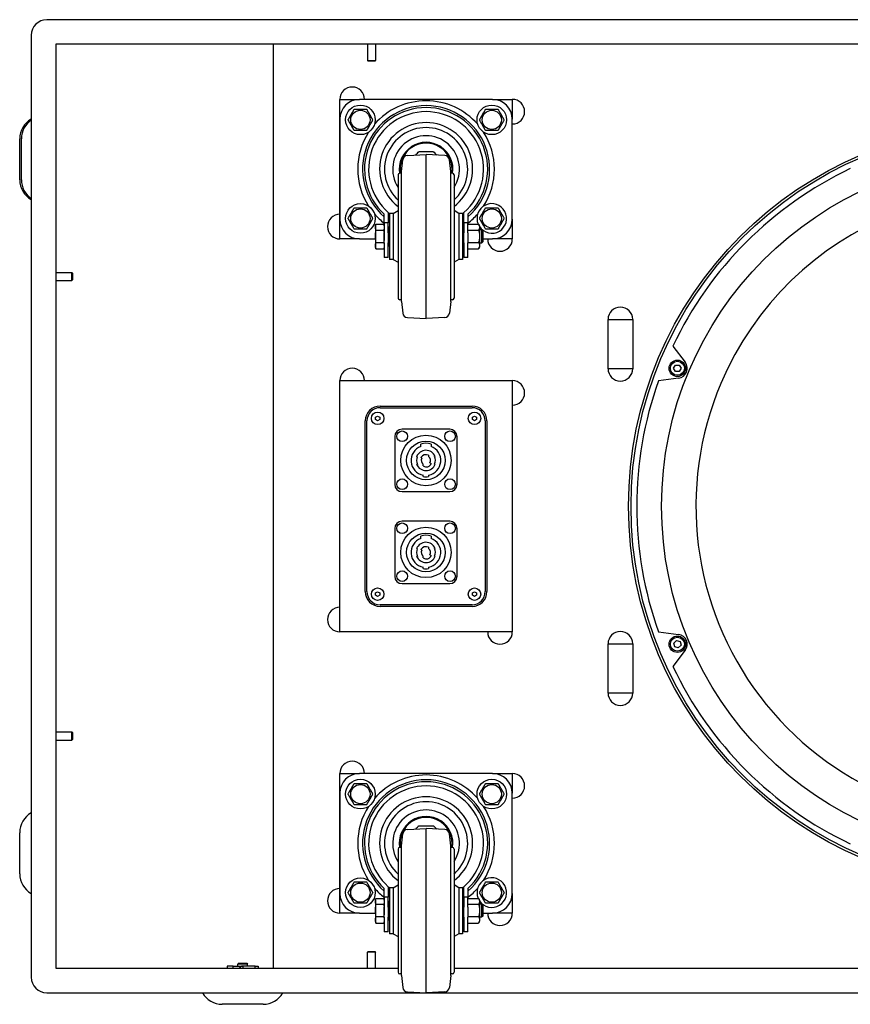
# Model space of a CAD drawing. Extents: x -46 to 4088, y 271 to 2099.
# Tile 1 of 4: x -46 to 460, y 271 to 870. Entities that reach past the tile are written whole.
import ezdxf

# ---------------------------------------------------------------- set-up
doc = ezdxf.new("R2010")
doc.units = 0
doc.layers.add('KF_NOMOS_XLC_REAR', color=7, linetype='CONTINUOUS')

# ---------------------------------------------------------------- blocks, each defined once
blk = doc.blocks.new('KF_NOMOS_XLC_REAR')
at = {"layer": 'KF_NOMOS_XLC_REAR'}
for p, q in [((586.75, 592.5), (-586.75, 592.5)), ((-596.25, 583), (-596.25, 582.5)), ((-596.25, 582.5), (-596.25, 10)), ((581.25, 577.5), (-581.25, 577.5)), ((-581.25, 577.5), (-581.25, 15)), ((-448.73, 15), (-448.73, 577.5)), ((-391.5, 577.5), (-391.5, 567.7)), ((-386.5, 577.5), (-386.5, 567.7)), ((-391.5, 567.7), (-386.5, 567.7)), ((-391.1, 567.3), (-391.5, 567.7)), ((-386.9, 567.3), (-391.1, 567.3)), ((-386.9, 567.3), (-386.5, 567.7)), ((-408.29, 459), (-408.29, 544)), ((-408.29, 544), (-396.29, 544)), ((-315.29, 544), (-396.29, 544)), ((-315.29, 544), (-303.29, 544)), ((-303.29, 544), (-303.29, 532.02)), ((-408.29, 532), (-408.29, 471)), ((-303.29, 471), (-303.29, 532)), ((-603.25, 495), (-603.25, 520)), ((-602.25, 495), (-602.25, 520)), ((-367.2, 509.9), (-355.79, 510.5)), ((-355.79, 410.5), (-355.79, 510.5)), ((-344.37, 509.9), (-355.79, 510.5)), ((-370.79, 500), (-370.03, 507.22)), ((-340.79, 500), (-341.54, 507.22)), ((-372.79, 498), (-372.79, 423)), ((-370.79, 499), (-371.79, 499)), ((-370.79, 421), (-370.79, 500)), ((-340.79, 421), (-340.79, 500)), ((-339.79, 499), (-340.79, 499)), ((-338.79, 498), (-338.79, 423)), ((-381.3, 467.04), (-381.3, 474.01)), ((-381.29, 468.82), (-381.29, 474)), ((-378.79, 475.12), (-378.79, 468.82)), ((-377.99, 474.5), (-377.99, 446.5)), ((-375.79, 474.5), (-377.99, 474.5)), ((-375.79, 474.5), (-372.79, 476.23)), ((-375.79, 474.5), (-375.79, 446.5)), ((-335.79, 474.5), (-338.79, 476.23)), ((-335.79, 474.5), (-335.79, 446.5)), ((-333.59, 474.5), (-335.79, 474.5)), ((-333.59, 474.5), (-333.59, 446.5)), ((-332.79, 468.82), (-332.79, 475.12)), ((-330.29, 474), (-330.29, 468.82)), ((-330.28, 474.01), (-330.28, 468)), ((-386.59, 467), (-386.34, 467.92)), ((-386.32, 468), (-381.56, 468)), ((-381.29, 467), (-381.53, 467.92)), ((-378.79, 468.82), (-381.29, 468.82)), ((-381.29, 468.82), (-381.29, 462.7)), ((-378.79, 462.7), (-378.79, 468.82)), ((-330.29, 468.82), (-332.79, 468.82)), ((-332.79, 468.82), (-332.79, 462.7)), ((-330.29, 462.7), (-330.29, 468.82)), ((-330.29, 468), (-323.89, 468)), ((-303.29, 470.98), (-303.29, 459)), ((-386.59, 467), (-386.59, 466.19)), ((-386.59, 466.19), (-386.59, 460.63)), ((-386.32, 464.38), (-381.56, 464.38)), ((-381.29, 456.63), (-381.29, 462.7)), ((-378.29, 464.5), (-378.79, 464.5)), ((-378.79, 462.7), (-378.79, 456.63)), ((-378.29, 466.5), (-378.29, 454.5)), ((-377.99, 466.5), (-378.29, 466.5)), ((-333.29, 466.5), (-333.59, 466.5)), ((-333.29, 466.5), (-333.29, 454.5)), ((-332.79, 464.5), (-333.29, 464.5)), ((-332.79, 456.63), (-332.79, 462.7)), ((-330.29, 464.38), (-323.89, 464.38)), ((-330.29, 462.7), (-330.29, 456.63)), ((-323.29, 466.8), (-323.29, 454.2)), ((-321.96, 464.5), (-323.29, 464.5)), ((-321.96, 464.5), (-321.96, 456.5)), ((-321.29, 463.82), (-321.96, 464.5)), ((-321.29, 463.82), (-321.29, 457.18)), ((-396.29, 459), (-408.29, 459)), ((-396.29, 459), (-386.59, 459)), ((-386.59, 460.63), (-386.59, 454.94)), ((-386.32, 456.87), (-381.56, 456.87)), ((-381.29, 456.63), (-381.29, 447.63)), ((-378.79, 447.63), (-378.79, 456.63)), ((-378.29, 456.5), (-378.79, 456.5)), ((-332.79, 456.5), (-333.29, 456.5)), ((-332.79, 456.63), (-332.79, 447.63)), ((-330.29, 456.87), (-323.89, 456.87)), ((-330.29, 447.63), (-330.29, 456.63)), ((-321.96, 456.5), (-323.29, 456.5)), ((-321.29, 457.18), (-321.96, 456.5)), ((-321.29, 459), (-315.29, 459)), ((-303.29, 459), (-315.29, 459)), ((-386.59, 454.94), (-386.59, 454)), ((-386.59, 454), (-386.34, 453.08)), ((-386.32, 453), (-381.56, 453)), ((-381.29, 454), (-381.53, 453.08)), ((-377.99, 454.5), (-378.29, 454.5)), ((-333.29, 454.5), (-333.59, 454.5)), ((-330.29, 453), (-323.89, 453)), ((-378.79, 447.63), (-381.29, 447.63)), ((-375.79, 446.5), (-377.99, 446.5)), ((-375.79, 446.5), (-372.79, 444.77)), ((-335.79, 446.5), (-338.79, 444.77)), ((-333.59, 446.5), (-335.79, 446.5)), ((-330.29, 447.63), (-332.79, 447.63)), ((-581.25, 438.62), (-571.45, 438.62)), ((-571.45, 433.62), (-571.45, 438.62)), ((-571.05, 438.22), (-571.45, 438.62)), ((-571.05, 438.22), (-571.05, 434.02)), ((-581.25, 433.62), (-571.45, 433.62)), ((-571.05, 434.02), (-571.45, 433.62)), ((-370.79, 422), (-371.79, 422)), ((-370.79, 421), (-370.03, 413.78)), ((-340.79, 421), (-341.54, 413.78)), ((-339.79, 422), (-340.79, 422)), ((-367.2, 411.1), (-355.79, 410.5)), ((-344.37, 411.1), (-355.79, 410.5)), ((-245, 410), (-230, 410)), ((-245, 380), (-245, 410)), ((-230, 410), (-230, 380)), ((-205.56, 393.73), (-198.02, 383.91)), ((-230, 380), (-245, 380)), ((-205.1, 380.25), (-203.94, 382.25)), ((-203.95, 378.25), (-205.1, 380.25)), ((-201.64, 378.25), (-203.95, 378.25)), ((-203.94, 382.25), (-201.64, 382.25)), ((-201.64, 382.25), (-200.48, 380.25)), ((-200.48, 380.25), (-201.64, 378.25)), ((-408.29, 219.75), (-408.29, 372.75)), ((-408.29, 372.75), (-303.29, 372.75)), ((-303.29, 372.75), (-303.29, 219.75)), ((-202.01, 374.29), (-214.28, 372.67)), ((-383.79, 357.25), (-327.79, 357.25)), ((-383.79, 356.25), (-327.79, 356.25)), ((-392.79, 244.25), (-392.79, 348.25)), ((-391.79, 244.25), (-391.79, 348.25)), ((-386.54, 350.47), (-385.29, 351.19)), ((-386.54, 349.03), (-386.54, 350.47)), ((-385.29, 348.31), (-386.54, 349.03)), ((-385.29, 351.19), (-384.04, 350.47)), ((-384.04, 349.03), (-385.29, 348.31)), ((-384.04, 350.47), (-384.04, 349.03)), ((-327.54, 350.47), (-326.29, 351.19)), ((-327.54, 349.03), (-327.54, 350.47)), ((-326.29, 348.31), (-327.54, 349.03)), ((-326.29, 351.19), (-325.04, 350.47)), ((-325.04, 349.03), (-326.29, 348.31)), ((-325.04, 350.47), (-325.04, 349.03)), ((-319.79, 348.25), (-319.79, 244.25)), ((-318.79, 348.25), (-318.79, 244.25)), ((-341.39, 343.15), (-370.39, 343.15)), ((-374.89, 338.65), (-374.89, 309.65)), ((-336.89, 309.65), (-336.89, 338.65)), ((-359.01, 332.64), (-359.01, 334.12)), ((-352.76, 334.12), (-352.76, 332.64)), ((-361.16, 326.43), (-361.6, 326.43)), ((-358.35, 325.57), (-358.92, 325.9)), ((-354.29, 327.26), (-354.29, 326.51)), ((-350.24, 326.58), (-350.67, 326.58)), ((-361.54, 321.72), (-361.1, 321.72)), ((-357.49, 320.81), (-357.49, 321.79)), ((-353.42, 322.72), (-352.68, 322.3)), ((-350.61, 321.87), (-350.18, 321.87)), ((-357.54, 314.29), (-357.54, 315.25)), ((-354.24, 315.25), (-354.24, 314.29)), ((-370.39, 305.15), (-341.39, 305.15)), ((-374.89, 282.65), (-374.89, 253.65)), ((-341.39, 287.15), (-370.39, 287.15)), ((-336.89, 253.65), (-336.89, 282.65)), ((-359.01, 276.64), (-359.01, 278.12)), ((-352.76, 278.12), (-352.76, 276.64)), ((-361.16, 270.43), (-361.6, 270.43)), ((-358.35, 269.57), (-358.92, 269.9)), ((-354.29, 271.26), (-354.29, 270.51)), ((-350.24, 270.58), (-350.67, 270.58)), ((-361.54, 265.72), (-361.1, 265.72)), ((-357.49, 264.81), (-357.49, 265.79)), ((-353.42, 266.72), (-352.68, 266.3)), ((-350.61, 265.87), (-350.18, 265.87)), ((-357.54, 258.29), (-357.54, 259.25)), ((-354.24, 259.25), (-354.24, 258.29)), ((-370.39, 249.15), (-341.39, 249.15)), ((-386.54, 243.47), (-385.29, 244.19)), ((-386.54, 242.03), (-386.54, 243.47)), ((-385.29, 241.31), (-386.54, 242.03)), ((-385.29, 244.19), (-384.04, 243.47)), ((-384.04, 242.03), (-385.29, 241.31)), ((-384.04, 243.47), (-384.04, 242.03)), ((-327.54, 243.47), (-326.29, 244.19)), ((-327.54, 242.03), (-327.54, 243.47)), ((-326.29, 241.31), (-327.54, 242.03)), ((-326.29, 244.19), (-325.04, 243.47)), ((-325.04, 242.03), (-326.29, 241.31)), ((-325.04, 243.47), (-325.04, 242.03)), ((-327.79, 236.25), (-383.79, 236.25)), ((-327.79, 235.25), (-383.79, 235.25)), ((-303.29, 219.75), (-408.29, 219.75)), ((-214.28, 219.83), (-202.01, 218.21)), ((-245, 182.5), (-245, 212.5)), ((-245, 212.5), (-230, 212.5)), ((-230, 212.5), (-230, 182.5)), ((-205.02, 212.85), (-203.39, 214.48)), ((-204.43, 210.62), (-205.02, 212.85)), ((-202.2, 210.02), (-204.43, 210.62)), ((-203.39, 214.48), (-201.16, 213.88)), ((-200.56, 211.65), (-202.2, 210.02)), ((-201.16, 213.88), (-200.56, 211.65)), ((-198.02, 208.59), (-205.56, 198.77)), ((-230, 182.5), (-245, 182.5)), ((-581.25, 158.87), (-571.45, 158.87)), ((-571.45, 153.87), (-571.45, 158.87)), ((-571.05, 158.47), (-571.45, 158.87)), ((-571.05, 158.47), (-571.05, 154.27)), ((-581.25, 153.87), (-571.45, 153.87)), ((-571.05, 154.27), (-571.45, 153.87)), ((-408.29, 48.5), (-408.29, 133.5)), ((-408.29, 133.5), (-396.29, 133.5)), ((-315.29, 133.5), (-396.29, 133.5)), ((-315.29, 133.5), (-303.29, 133.5)), ((-303.29, 133.5), (-303.29, 121.52)), ((-408.29, 121.5), (-408.29, 60.5)), ((-303.29, 60.5), (-303.29, 121.5)), ((-603.25, 72.5), (-603.25, 97.5)), ((-370.79, 89.5), (-370.03, 96.72)), ((-367.2, 99.4), (-355.79, 100)), ((-355.79, 0), (-355.79, 100)), ((-344.37, 99.4), (-355.79, 100)), ((-340.79, 89.5), (-341.54, 96.72)), ((-372.79, 87.5), (-372.79, 12.5)), ((-370.79, 88.5), (-371.79, 88.5)), ((-370.79, 10.5), (-370.79, 89.5)), ((-340.79, 10.5), (-340.79, 89.5)), ((-339.79, 88.5), (-340.79, 88.5)), ((-338.79, 87.5), (-338.79, 12.5)), ((-381.3, 56.54), (-381.3, 63.51)), ((-381.29, 58.32), (-381.29, 63.5)), ((-378.79, 64.62), (-378.79, 58.32)), ((-377.99, 64), (-377.99, 36)), ((-375.79, 64), (-377.99, 64)), ((-375.79, 64), (-372.79, 65.73)), ((-375.79, 64), (-375.79, 36)), ((-335.79, 64), (-338.79, 65.73)), ((-335.79, 64), (-335.79, 36)), ((-333.59, 64), (-335.79, 64)), ((-333.59, 64), (-333.59, 36)), ((-332.79, 58.32), (-332.79, 64.62)), ((-330.29, 63.5), (-330.29, 58.32)), ((-330.28, 63.51), (-330.28, 57.5)), ((-303.29, 60.48), (-303.29, 48.5)), ((-386.59, 56.5), (-386.34, 57.42)), ((-386.59, 56.5), (-386.59, 55.69)), ((-386.59, 55.69), (-386.59, 50.13)), ((-386.32, 57.5), (-381.56, 57.5)), ((-381.29, 56.5), (-381.53, 57.42)), ((-378.79, 58.32), (-381.29, 58.32)), ((-381.29, 58.32), (-381.29, 52.2)), ((-378.79, 52.2), (-378.79, 58.32)), ((-378.29, 54), (-378.79, 54)), ((-378.29, 56), (-378.29, 44)), ((-377.99, 56), (-378.29, 56)), ((-333.29, 56), (-333.59, 56)), ((-333.29, 56), (-333.29, 44)), ((-332.79, 54), (-333.29, 54)), ((-330.29, 58.32), (-332.79, 58.32)), ((-332.79, 58.32), (-332.79, 52.2)), ((-330.29, 52.2), (-330.29, 58.32)), ((-330.29, 57.5), (-323.89, 57.5)), ((-323.29, 56.3), (-323.29, 43.7)), ((-321.96, 54), (-323.29, 54)), ((-321.96, 54), (-321.96, 46)), ((-321.29, 53.32), (-321.96, 54)), ((-396.29, 48.5), (-408.29, 48.5)), ((-396.29, 48.5), (-386.59, 48.5)), ((-386.59, 50.13), (-386.59, 44.44)), ((-386.32, 53.88), (-381.56, 53.88)), ((-381.29, 46.13), (-381.29, 52.2)), ((-378.79, 52.2), (-378.79, 46.13)), ((-332.79, 46.13), (-332.79, 52.2)), ((-330.29, 53.88), (-323.89, 53.88)), ((-330.29, 52.2), (-330.29, 46.13)), ((-321.29, 53.32), (-321.29, 46.68)), ((-321.29, 48.5), (-315.29, 48.5)), ((-303.29, 48.5), (-315.29, 48.5)), ((-386.59, 44.44), (-386.59, 43.5)), ((-386.59, 43.5), (-386.34, 42.58)), ((-386.32, 46.37), (-381.56, 46.37)), ((-386.32, 42.5), (-381.56, 42.5)), ((-381.29, 43.5), (-381.53, 42.58)), ((-381.29, 46.13), (-381.29, 37.13)), ((-378.79, 37.13), (-378.79, 46.13)), ((-378.29, 46), (-378.79, 46)), ((-377.99, 44), (-378.29, 44)), ((-333.29, 44), (-333.59, 44)), ((-332.79, 46), (-333.29, 46)), ((-332.79, 46.13), (-332.79, 37.13)), ((-330.29, 46.37), (-323.89, 46.37)), ((-330.29, 37.13), (-330.29, 46.13)), ((-330.29, 42.5), (-323.89, 42.5)), ((-321.96, 46), (-323.29, 46)), ((-321.29, 46.68), (-321.96, 46)), ((-378.79, 37.13), (-381.29, 37.13)), ((-375.79, 36), (-377.99, 36)), ((-375.79, 36), (-372.79, 34.27)), ((-335.79, 36), (-338.79, 34.27)), ((-333.59, 36), (-335.79, 36)), ((-330.29, 37.13), (-332.79, 37.13)), ((-391.1, 25.2), (-391.5, 24.8)), ((-386.5, 24.8), (-391.5, 24.8)), ((-391.5, 15), (-391.5, 24.8)), ((-391.1, 25.2), (-386.9, 25.2)), ((-386.9, 25.2), (-386.5, 24.8)), ((-386.5, 15), (-386.5, 24.8)), ((-581.25, 15), (-372.79, 15)), ((-473.22, 16.3), (-477, 16.3)), ((-477, 16.3), (-477, 15)), ((-473.22, 16.3), (-467.64, 16.3)), ((-473.22, 15), (-473.22, 16.3)), ((-470, 17.95), (-470.5, 17.45)), ((-464.5, 17.45), (-470.5, 17.45)), ((-470.5, 16.3), (-470.5, 17.45)), ((-470, 17.95), (-465, 17.95)), ((-467.64, 16.3), (-467.45, 16.3)), ((-467.45, 16.3), (-467.45, 15)), ((-459.91, 16.3), (-467.45, 16.3)), ((-465, 17.95), (-464.5, 17.45)), ((-464.5, 16.3), (-464.5, 17.45)), ((-459.91, 16.3), (-458, 16.3)), ((-459.91, 15), (-459.91, 16.3)), ((-458, 16.3), (-458, 16.24)), ((-338.79, 15), (338.79, 15)), ((-596.25, 10), (-596.25, 9.5)), ((-370.79, 11.5), (-371.79, 11.5)), ((-370.79, 10.5), (-370.03, 3.28)), ((-340.79, 10.5), (-341.54, 3.28)), ((-339.79, 11.5), (-340.79, 11.5)), ((-586.75, 0), (586.75, 0)), ((-367.2, 0.6), (-355.79, 0)), ((-344.37, 0.6), (-355.79, 0)), ((-455, -7), (-480, -7))]:
    blk.add_line(p, q, dxfattribs=at)
for centre, radius in [((-395.79, 531.5), 9), ((-315.79, 531.5), 9), ((-395.79, 531.5), 5.85), ((-315.79, 531.5), 5.85), ((0, 296.25), 232.5), ((0, 296.25), 231), ((0, 296.25), 212.36), ((-395.79, 471.5), 9), ((-395.79, 471.5), 5.85), ((-315.79, 471.5), 5.85), ((-202.79, 380.25), 5), ((-202.79, 380.25), 4.25), ((-385.29, 349.75), 3.8), ((-326.29, 349.75), 3.8), ((-370.39, 338.85), 3.25), ((-341.19, 338.85), 3.25), ((-355.89, 324.15), 15.37), ((-355.89, 324.15), 11.77), ((-370.39, 309.65), 3.25), ((-341.19, 309.65), 3.25), ((-370.39, 282.85), 3.25), ((-355.89, 268.15), 15.37), ((-341.19, 282.85), 3.25), ((-355.89, 268.15), 11.77), ((-370.39, 253.65), 3.25), ((-341.19, 253.65), 3.25), ((-385.29, 242.75), 3.8), ((-326.29, 242.75), 3.8), ((-202.79, 212.25), 5), ((-202.79, 212.25), 4.25), ((-395.79, 121), 9), ((-395.79, 121), 5.85), ((-315.79, 121), 9), ((-315.79, 121), 5.85), ((-395.79, 61), 9), ((-395.79, 61), 5.85), ((-315.79, 61), 5.85)]:
    blk.add_circle(centre, radius, dxfattribs=at)
for centre, radius, start, end in [((-586.75, 583), 9.5, 90, 180), ((-400.79, 544), 7.5, 0, 180), ((-396.29, 532), 12, 90, 180), ((-355.79, 501.5), 38.7, 311.23684, 228.76316), ((-355.79, 501.5), 41.62, 40.98139, 139.01861), ((-315.29, 532), 12, 0, 90), ((-303.29, 536.5), 7.5, 270.00016, 90), ((-355.79, 501.5), 37.5, 312.84364, 227.15636), ((-355.79, 501.5), 35, 311.08233, 228.91767), ((-589.48, 520), 13.77, 119.43836, 180), ((-588.48, 520), 13.77, 124.34201, 180), ((-355.79, 501.5), 28.33, 306.86858, 233.13142), ((-355.79, 501.5), 41.62, 147.24159, 212.75841), ((-355.79, 501.5), 25.33, 312.14659, 227.85341), ((-355.79, 501.5), 20.33, 326.72324, 213.27676), ((-355.79, 501.5), 41.62, 327.24159, 32.75841), ((-355.79, 501.5), 16.33, 351.16103, 188.83897), ((-355.79, 501.5), 15.83, 350.9159, 189.0841), ((-367.04, 506.91), 3, 93.00086, 173.99852), ((-344.53, 506.91), 3, 6.00148, 86.99914), ((-371.79, 498), 1, 90, 180), ((-339.79, 498), 1, 0, 90), ((0, 296.25), 227.5, 115.37082, 154.62918), ((-589.48, 495), 13.77, 180, 240.56164), ((-588.48, 495), 13.77, 180, 235.65799), ((0, 296.25), 191.49, 337.5, 157), ((-315.79, 471.5), 9, 213.55731, 202.85679), ((-408.29, 466.5), 7.5, 90, 270), ((-355.79, 501.5), 41.62, 220.98139, 232.19443), ((-355.79, 501.5), 35, 228.91767, 230.63297), ((-355.79, 501.5), 36, 230.29098, 231.92688), ((-355.79, 501.5), 35, 309.36703, 311.08233), ((-355.79, 501.5), 36, 308.07312, 309.70902), ((-355.79, 501.5), 41.62, 307.80557, 319.01861), ((-396.29, 471), 12, 180, 270), ((-324.79, 466.8), 1.5, 0, 48.51658), ((-315.29, 471), 12, 270, 0), ((-310.79, 459), 7.5, 180, 0), ((-324.79, 454.2), 1.5, 311.48342, 0), ((-371.79, 423), 1, 180, 270), ((-339.79, 423), 1, 270, 0), ((-367.04, 414.09), 3, 186.00148, 266.99914), ((-344.53, 414.09), 3, 273.00086, 353.99852), ((-237.5, 410), 7.5, 0, 180), ((-202.79, 380.25), 6.01, 277.5, 37.5), ((-400.79, 372.75), 7.5, 0, 180), ((-237.5, 380), 7.5, 180, 0), ((-303.29, 365.25), 7.5, 270, 90), ((0, 296.25), 227.5, 160.37082, 199.62918), ((0, 296.25), 191.49, 157, 337.5), ((-383.79, 348.25), 9, 90, 180), ((-383.79, 348.25), 8, 90, 180), ((-327.79, 348.25), 9, 0, 90), ((-327.79, 348.25), 8, 0, 90), ((-370.39, 338.65), 4.5, 90, 180), ((-341.39, 338.65), 4.5, 0, 90), ((-355.89, 324.15), 9.05, 110.19864, 259.49591), ((-355.89, 324.15), 6.15, 23.27796, 158.19563), ((-355.89, 324.15), 10.45, 72.59986, 107.40014), ((-355.89, 324.15), 9.05, 280.50409, 69.80136), ((-355.89, 324.15), 5.75, 156.59188, 205.00414), ((-355.89, 324.15), 3.5, 62.79711, 150), ((-355.89, 324.15), 2.85, 150, 235.84708), ((-355.89, 324.15), 2.85, 330, 55.84708), ((-355.89, 324.15), 5.75, 336.59188, 25.00414), ((-355.89, 324.15), 6.15, 203.27796, 338.19563), ((-355.6, 323.24), 3.07, 232.13822, 342.23975), ((-355.89, 324.15), 10, 260.50277, 279.49723), ((-370.39, 309.65), 4.5, 180, 270), ((-341.39, 309.65), 4.5, 270, 0), ((-370.39, 282.65), 4.5, 90, 180), ((-341.39, 282.65), 4.5, 0, 90), ((-355.89, 268.15), 9.05, 110.19864, 259.49591), ((-355.89, 268.15), 10.45, 72.59986, 107.40014), ((-355.89, 268.15), 9.05, 280.50409, 69.80136), ((-355.89, 268.15), 5.75, 156.59188, 205.00414), ((-355.89, 268.15), 6.15, 23.27796, 158.19563), ((-355.89, 268.15), 3.5, 62.79711, 150), ((-355.89, 268.15), 2.85, 330, 55.84708), ((-355.89, 268.15), 5.75, 336.59188, 25.00414), ((-355.89, 268.15), 6.15, 203.27796, 338.19563), ((-355.89, 268.15), 2.85, 150, 235.84708), ((-355.6, 267.24), 3.07, 232.13822, 342.23975), ((-355.89, 268.15), 10, 260.50277, 279.49723), ((-370.39, 253.65), 4.5, 180, 270), ((-341.39, 253.65), 4.5, 270, 0), ((-383.79, 244.25), 9, 180, 270), ((-383.79, 244.25), 8, 180, 270), ((-327.79, 244.25), 9, 270, 0), ((-327.79, 244.25), 8, 270, 0), ((-408.29, 227.25), 7.5, 90, 270), ((-310.79, 219.75), 7.5, 180, 0), ((-237.5, 212.5), 7.5, 0, 180), ((-202.79, 212.25), 6.01, 322.5, 82.5), ((0, 296.25), 227.5, 205.37082, 244.62918), ((-237.5, 182.5), 7.5, 180, 0), ((-400.79, 133.5), 7.5, 0, 180), ((-396.29, 121.5), 12, 90, 180), ((-355.79, 91), 41.62, 40.98139, 139.01861), ((-315.29, 121.5), 12, 0, 90), ((-303.29, 126), 7.5, 270.00016, 90), ((-355.79, 91), 38.7, 311.23684, 228.76316), ((-355.79, 91), 37.5, 312.84364, 227.15636), ((-355.79, 91), 35, 311.08233, 228.91767), ((-355.79, 91), 28.33, 306.86858, 233.13142), ((-355.79, 91), 25.33, 312.14659, 227.85341), ((-589.48, 97.5), 13.77, 119.43836, 180), ((-355.79, 91), 41.62, 147.24159, 212.75841), ((-355.79, 91), 20.33, 326.72324, 213.27676), ((-355.79, 91), 41.62, 327.24159, 32.75841), ((-355.79, 91), 16.33, 351.16103, 188.83897), ((-355.79, 91), 15.83, 350.9159, 189.0841), ((-367.04, 96.41), 3, 93.00086, 173.99852), ((-344.53, 96.41), 3, 6.00148, 86.99914), ((-371.79, 87.5), 1, 90, 180), ((-339.79, 87.5), 1, 0, 90), ((-589.48, 72.5), 13.77, 180, 240.56164), ((-315.79, 61), 9, 213.55731, 202.85679), ((-408.29, 56), 7.5, 90, 270), ((-396.29, 60.5), 12, 180, 270), ((-355.79, 91), 41.62, 220.98139, 232.19443), ((-355.79, 91), 35, 228.91767, 230.63297), ((-355.79, 91), 36, 230.29098, 231.92688), ((-355.79, 91), 35, 309.36703, 311.08233), ((-355.79, 91), 36, 308.07312, 309.70902), ((-355.79, 91), 41.62, 307.80557, 319.01861), ((-315.29, 60.5), 12, 270, 0), ((-324.79, 56.3), 1.5, 0, 48.51658), ((-310.79, 48.5), 7.5, 180, 0), ((-324.79, 43.7), 1.5, 311.48342, 0), ((-371.79, 12.5), 1, 180, 270), ((-339.79, 12.5), 1, 270, 0), ((-586.75, 9.5), 9.5, 180, 270), ((-367.04, 3.59), 3, 186.00148, 266.99914), ((-344.53, 3.59), 3, 273.00086, 353.99852), ((-480, 6.77), 13.77, 209.43836, 270), ((-455, 6.77), 13.77, 270, 330.56164)]:
    blk.add_arc(centre, radius, start, end, dxfattribs=at)
blk.add_ellipse((-467.64, 14.35), major_axis=(0, 1.95), ratio=0.996934, start_param=0, end_param=1.230959, dxfattribs=at)
for points, weights in [([(-403.29, 531.51), (-401.41, 534.75), (-399.53, 538)], [1, 1.15470053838, 1]), ([(-399.53, 538), (-395.78, 538), (-392.03, 538)], [1, 1.15470053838, 1]), ([(-392.03, 538), (-390.15, 534.75), (-388.28, 531.49)], [1, 1.15470053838, 1]), ([(-323.29, 531.51), (-321.41, 534.75), (-319.53, 538)], [1, 1.15470053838, 1]), ([(-319.53, 538), (-315.78, 538), (-312.03, 538)], [1, 1.15470053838, 1]), ([(-312.03, 538), (-310.15, 534.75), (-308.28, 531.49)], [1, 1.15470053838, 1]), ([(-399.54, 525), (-401.42, 528.25), (-403.29, 531.51)], [1, 1.15470053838, 1]), ([(-388.28, 531.49), (-390.16, 528.25), (-392.04, 525)], [1, 1.15470053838, 1]), ([(-319.54, 525), (-321.42, 528.25), (-323.29, 531.51)], [1, 1.15470053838, 1]), ([(-308.28, 531.49), (-310.16, 528.25), (-312.04, 525)], [1, 1.15470053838, 1]), ([(-392.04, 525), (-395.79, 525), (-399.54, 525)], [1, 1.15470053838, 1]), ([(-312.04, 525), (-315.79, 525), (-319.54, 525)], [1, 1.15470053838, 1]), ([(-403.29, 471.51), (-401.41, 474.75), (-399.53, 478)], [1, 1.15470053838, 1]), ([(-399.53, 478), (-395.78, 478), (-392.03, 478)], [1, 1.15470053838, 1]), ([(-392.03, 478), (-390.15, 474.75), (-388.28, 471.49)], [1, 1.15470053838, 1]), ([(-323.29, 471.51), (-321.41, 474.75), (-319.53, 478)], [1, 1.15470053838, 1]), ([(-319.53, 478), (-315.78, 478), (-312.03, 478)], [1, 1.15470053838, 1]), ([(-312.03, 478), (-310.15, 474.75), (-308.28, 471.49)], [1, 1.15470053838, 1]), ([(-399.54, 465), (-401.42, 468.25), (-403.29, 471.51)], [1, 1.15470053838, 1]), ([(-388.28, 471.49), (-390.16, 468.25), (-392.04, 465)], [1, 1.15470053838, 1]), ([(-386.59, 466.19), (-386.59, 467.03), (-386.32, 468)], [1, 1.04314139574, 1.01001874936]), ([(-381.56, 468), (-381.29, 467.03), (-381.29, 466.19)], [1.01001874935, 1.04314139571, 1]), ([(-319.54, 465), (-321.42, 468.25), (-323.29, 471.51)], [1, 1.15470053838, 1]), ([(-308.28, 471.49), (-310.16, 468.25), (-312.04, 465)], [1, 1.15470053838, 1]), ([(-392.04, 465), (-395.79, 465), (-399.54, 465)], [1, 1.15470053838, 1]), ([(-386.32, 464.38), (-386.59, 465.35), (-386.59, 466.19)], [1.01001874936, 1.04314139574, 1]), ([(-386.59, 460.63), (-386.59, 462.37), (-386.32, 464.38)], [1, 1.04314139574, 1.01001874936]), ([(-381.29, 466.19), (-381.29, 465.35), (-381.56, 464.38)], [1, 1.04314139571, 1.01001874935]), ([(-381.56, 464.38), (-381.29, 462.37), (-381.29, 460.63)], [1.01001874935, 1.04314139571, 1]), ([(-312.04, 465), (-315.79, 465), (-319.54, 465)], [1, 1.15470053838, 1]), ([(-386.32, 456.87), (-386.59, 458.88), (-386.59, 460.63)], [1.01001874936, 1.04314139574, 1]), ([(-386.59, 454.94), (-386.59, 455.83), (-386.32, 456.87)], [1, 1.04314139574, 1.01001874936]), ([(-381.29, 460.63), (-381.29, 458.88), (-381.56, 456.87)], [1, 1.04314139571, 1.01001874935]), ([(-381.56, 456.87), (-381.29, 455.83), (-381.29, 454.94)], [1.01001874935, 1.04314139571, 1]), ([(-386.32, 453), (-386.59, 454.04), (-386.59, 454.94)], [1.01001874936, 1.04314139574, 1]), ([(-386.34, 453.08), (-386.33, 453.04), (-386.32, 453)], [1.01256728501, 1.0113550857, 1.01001874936]), ([(-381.29, 454.94), (-381.29, 454.04), (-381.56, 453)], [1, 1.04314139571, 1.01001874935]), ([(-381.56, 453), (-381.54, 453.04), (-381.53, 453.08)], [1.01001874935, 1.01135508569, 1.012567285]), ([(-403.29, 121.01), (-401.41, 124.25), (-399.53, 127.5)], [1, 1.15470053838, 1]), ([(-399.53, 127.5), (-395.78, 127.5), (-392.03, 127.5)], [1, 1.15470053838, 1]), ([(-392.03, 127.5), (-390.15, 124.25), (-388.28, 120.99)], [1, 1.15470053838, 1]), ([(-323.29, 121.01), (-321.41, 124.25), (-319.53, 127.5)], [1, 1.15470053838, 1]), ([(-319.53, 127.5), (-315.78, 127.5), (-312.03, 127.5)], [1, 1.15470053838, 1]), ([(-312.03, 127.5), (-310.15, 124.25), (-308.28, 120.99)], [1, 1.15470053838, 1]), ([(-399.54, 114.5), (-401.42, 117.75), (-403.29, 121.01)], [1, 1.15470053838, 1]), ([(-388.28, 120.99), (-390.16, 117.75), (-392.04, 114.5)], [1, 1.15470053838, 1]), ([(-319.54, 114.5), (-321.42, 117.75), (-323.29, 121.01)], [1, 1.15470053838, 1]), ([(-308.28, 120.99), (-310.16, 117.75), (-312.04, 114.5)], [1, 1.15470053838, 1]), ([(-392.04, 114.5), (-395.79, 114.5), (-399.54, 114.5)], [1, 1.15470053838, 1]), ([(-312.04, 114.5), (-315.79, 114.5), (-319.54, 114.5)], [1, 1.15470053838, 1]), ([(-403.29, 61.01), (-401.41, 64.25), (-399.53, 67.5)], [1, 1.15470053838, 1]), ([(-399.53, 67.5), (-395.78, 67.5), (-392.03, 67.5)], [1, 1.15470053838, 1]), ([(-392.03, 67.5), (-390.15, 64.25), (-388.28, 60.99)], [1, 1.15470053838, 1]), ([(-323.29, 61.01), (-321.41, 64.25), (-319.53, 67.5)], [1, 1.15470053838, 1]), ([(-319.53, 67.5), (-315.78, 67.5), (-312.03, 67.5)], [1, 1.15470053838, 1]), ([(-312.03, 67.5), (-310.15, 64.25), (-308.28, 60.99)], [1, 1.15470053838, 1]), ([(-399.54, 54.5), (-401.42, 57.75), (-403.29, 61.01)], [1, 1.15470053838, 1]), ([(-388.28, 60.99), (-390.16, 57.75), (-392.04, 54.5)], [1, 1.15470053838, 1]), ([(-319.54, 54.5), (-321.42, 57.75), (-323.29, 61.01)], [1, 1.15470053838, 1]), ([(-308.28, 60.99), (-310.16, 57.75), (-312.04, 54.5)], [1, 1.15470053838, 1]), ([(-392.04, 54.5), (-395.79, 54.5), (-399.54, 54.5)], [1, 1.15470053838, 1]), ([(-386.59, 55.69), (-386.59, 56.53), (-386.32, 57.5)], [1, 1.04314139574, 1.01001874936]), ([(-386.32, 53.88), (-386.59, 54.85), (-386.59, 55.69)], [1.01001874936, 1.04314139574, 1]), ([(-381.56, 57.5), (-381.29, 56.53), (-381.29, 55.69)], [1.01001874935, 1.04314139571, 1]), ([(-381.29, 55.69), (-381.29, 54.85), (-381.56, 53.88)], [1, 1.04314139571, 1.01001874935]), ([(-312.04, 54.5), (-315.79, 54.5), (-319.54, 54.5)], [1, 1.15470053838, 1]), ([(-386.59, 50.13), (-386.59, 51.87), (-386.32, 53.88)], [1, 1.04314139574, 1.01001874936]), ([(-386.32, 46.37), (-386.59, 48.38), (-386.59, 50.13)], [1.01001874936, 1.04314139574, 1]), ([(-381.56, 53.88), (-381.29, 51.87), (-381.29, 50.13)], [1.01001874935, 1.04314139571, 1]), ([(-381.29, 50.13), (-381.29, 48.38), (-381.56, 46.37)], [1, 1.04314139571, 1.01001874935]), ([(-386.59, 44.44), (-386.59, 45.33), (-386.32, 46.37)], [1, 1.04314139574, 1.01001874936]), ([(-386.32, 42.5), (-386.59, 43.54), (-386.59, 44.44)], [1.01001874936, 1.04314139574, 1]), ([(-386.34, 42.58), (-386.33, 42.54), (-386.32, 42.5)], [1.01256728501, 1.0113550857, 1.01001874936]), ([(-381.56, 46.37), (-381.29, 45.33), (-381.29, 44.44)], [1.01001874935, 1.04314139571, 1]), ([(-381.29, 44.44), (-381.29, 43.54), (-381.56, 42.5)], [1, 1.04314139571, 1.01001874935]), ([(-381.56, 42.5), (-381.54, 42.54), (-381.53, 42.58)], [1.01001874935, 1.01135508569, 1.012567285])]:
    blk.add_rational_spline(points, weights, degree=2, dxfattribs=at)
for points, knots in [([(-362.26, 510.16), (-362.02, 510.4), (-361.78, 510.63), (-361.25, 511.17), (-360.95, 511.46), (-360.61, 511.8), (-360.56, 511.86), (-360.51, 511.91)], [45.665707, 45.665707, 45.665707, 45.665707, 46.666723, 46.666723, 47.937041, 47.937041, 48.162871, 48.162871, 48.162871, 48.162871]), ([(-360.51, 511.91), (-360.45, 511.97), (-360.39, 512.02), (-360.24, 512.11), (-360.16, 512.14), (-359.98, 512.19), (-359.89, 512.2), (-359.8, 512.2)], [-0.8191361, -0.8191361, -0.8191361, -0.8191361, -0.5479406, -0.5479406, -0.2885783, -0.2885783, 0, 0, 0, 0]), ([(-359.8, 512.2), (-359.73, 512.2), (-359.66, 512.2), (-359.18, 512.2), (-358.76, 512.2), (-357.91, 512.2), (-357.49, 512.2), (-356.85, 512.2), (-356.64, 512.2), (-356.21, 512.2), (-356, 512.2), (-355.57, 512.2), (-355.36, 512.2), (-354.94, 512.2), (-354.72, 512.2), (-354.08, 512.2), (-353.66, 512.2), (-352.81, 512.2), (-352.4, 512.2), (-351.91, 512.2), (-351.84, 512.2), (-351.77, 512.2)], [40.089307, 40.089307, 40.089307, 40.089307, 40.315137, 40.315137, 41.585454, 41.585454, 42.855772, 42.855772, 43.49093, 43.49093, 44.126089, 44.126089, 44.761247, 44.761247, 45.396406, 45.396406, 46.666723, 46.666723, 47.937041, 47.937041, 48.162871, 48.162871, 48.162871, 48.162871]), ([(-351.77, 512.2), (-351.69, 512.2), (-351.6, 512.19), (-351.43, 512.15), (-351.35, 512.11), (-351.2, 512.03), (-351.12, 511.97), (-351.06, 511.91)], [-0.8191361, -0.8191361, -0.8191361, -0.8191361, -0.5479406, -0.5479406, -0.2885783, -0.2885783, 0, 0, 0, 0]), ([(-351.06, 511.91), (-351.01, 511.86), (-350.96, 511.8), (-350.62, 511.46), (-350.32, 511.17), (-349.79, 510.63), (-349.55, 510.4), (-349.31, 510.16)], [40.089307, 40.089307, 40.089307, 40.089307, 40.315137, 40.315137, 41.585454, 41.585454, 42.58647, 42.58647, 42.58647, 42.58647]), ([(-323.89, 468), (-323.86, 467.98), (-323.82, 467.95), (-323.72, 467.86), (-323.67, 467.8), (-323.54, 467.63), (-323.48, 467.5), (-323.39, 467.25), (-323.36, 467.11), (-323.32, 466.84), (-323.31, 466.71), (-323.3, 466.44), (-323.3, 466.31), (-323.3, 466.19), (-323.3, 466.07), (-323.3, 465.94), (-323.31, 465.67), (-323.32, 465.54), (-323.36, 465.27), (-323.39, 465.14), (-323.48, 464.88), (-323.54, 464.76), (-323.67, 464.58), (-323.72, 464.52), (-323.82, 464.43), (-323.86, 464.41), (-323.89, 464.38)], [-3.634834, -3.634834, -3.634834, -3.634834, -3.445795, -3.445795, -3.069972, -3.069972, -2.302479, -2.302479, -1.534986, -1.534986, -0.767493, -0.767493, 0, 0, 0, 0.767493, 0.767493, 1.534986, 1.534986, 2.302479, 2.302479, 3.069972, 3.069972, 3.445795, 3.445795, 3.634834, 3.634834, 3.634834, 3.634834]), ([(-323.89, 464.38), (-323.86, 464.32), (-323.82, 464.26), (-323.72, 464.08), (-323.67, 463.96), (-323.54, 463.6), (-323.48, 463.34), (-323.39, 462.81), (-323.36, 462.53), (-323.32, 461.98), (-323.31, 461.7), (-323.3, 461.15), (-323.3, 460.88), (-323.3, 460.63), (-323.3, 460.37), (-323.3, 460.1), (-323.31, 459.55), (-323.32, 459.28), (-323.36, 458.72), (-323.39, 458.44), (-323.48, 457.91), (-323.54, 457.65), (-323.67, 457.3), (-323.72, 457.17), (-323.82, 456.99), (-323.86, 456.93), (-323.89, 456.87)], [-3.634834, -3.634834, -3.634834, -3.634834, -3.445795, -3.445795, -3.069972, -3.069972, -2.302479, -2.302479, -1.534986, -1.534986, -0.767493, -0.767493, 0, 0, 0, 0.767493, 0.767493, 1.534986, 1.534986, 2.302479, 2.302479, 3.069972, 3.069972, 3.445795, 3.445795, 3.634834, 3.634834, 3.634834, 3.634834]), ([(-323.89, 456.87), (-323.86, 456.85), (-323.82, 456.81), (-323.72, 456.72), (-323.67, 456.66), (-323.54, 456.47), (-323.48, 456.34), (-323.39, 456.06), (-323.36, 455.92), (-323.32, 455.63), (-323.31, 455.49), (-323.3, 455.21), (-323.3, 455.07), (-323.3, 454.94), (-323.3, 454.8), (-323.3, 454.66), (-323.31, 454.38), (-323.32, 454.24), (-323.36, 453.95), (-323.39, 453.81), (-323.48, 453.53), (-323.54, 453.4), (-323.67, 453.21), (-323.72, 453.15), (-323.82, 453.06), (-323.86, 453.02), (-323.89, 453)], [-3.634834, -3.634834, -3.634834, -3.634834, -3.445795, -3.445795, -3.069972, -3.069972, -2.302479, -2.302479, -1.534986, -1.534986, -0.767493, -0.767493, 0, 0, 0, 0.767493, 0.767493, 1.534986, 1.534986, 2.302479, 2.302479, 3.069972, 3.069972, 3.445795, 3.445795, 3.634834, 3.634834, 3.634834, 3.634834]), ([(-362.26, 99.66), (-362.02, 99.9), (-361.78, 100.13), (-361.25, 100.67), (-360.95, 100.96), (-360.61, 101.3), (-360.56, 101.36), (-360.51, 101.41)], [45.665707, 45.665707, 45.665707, 45.665707, 46.666723, 46.666723, 47.937041, 47.937041, 48.162871, 48.162871, 48.162871, 48.162871]), ([(-360.51, 101.41), (-360.45, 101.47), (-360.39, 101.52), (-360.24, 101.61), (-360.16, 101.64), (-359.98, 101.69), (-359.89, 101.7), (-359.8, 101.7)], [-0.8191361, -0.8191361, -0.8191361, -0.8191361, -0.5479406, -0.5479406, -0.2885783, -0.2885783, 0, 0, 0, 0]), ([(-359.8, 101.7), (-359.73, 101.7), (-359.66, 101.7), (-359.18, 101.7), (-358.76, 101.7), (-357.91, 101.7), (-357.49, 101.7), (-356.85, 101.7), (-356.64, 101.7), (-356.21, 101.7), (-356, 101.7), (-355.57, 101.7), (-355.36, 101.7), (-354.94, 101.7), (-354.72, 101.7), (-354.08, 101.7), (-353.66, 101.7), (-352.81, 101.7), (-352.4, 101.7), (-351.91, 101.7), (-351.84, 101.7), (-351.77, 101.7)], [40.089307, 40.089307, 40.089307, 40.089307, 40.315137, 40.315137, 41.585454, 41.585454, 42.855772, 42.855772, 43.49093, 43.49093, 44.126089, 44.126089, 44.761247, 44.761247, 45.396406, 45.396406, 46.666723, 46.666723, 47.937041, 47.937041, 48.162871, 48.162871, 48.162871, 48.162871]), ([(-351.77, 101.7), (-351.69, 101.7), (-351.6, 101.69), (-351.43, 101.65), (-351.35, 101.61), (-351.2, 101.53), (-351.12, 101.47), (-351.06, 101.41)], [-0.8191361, -0.8191361, -0.8191361, -0.8191361, -0.5479406, -0.5479406, -0.2885783, -0.2885783, 0, 0, 0, 0]), ([(-351.06, 101.41), (-351.01, 101.36), (-350.96, 101.3), (-350.62, 100.96), (-350.32, 100.67), (-349.79, 100.13), (-349.55, 99.9), (-349.31, 99.66)], [40.089307, 40.089307, 40.089307, 40.089307, 40.315137, 40.315137, 41.585454, 41.585454, 42.58647, 42.58647, 42.58647, 42.58647]), ([(-323.89, 57.5), (-323.86, 57.48), (-323.82, 57.45), (-323.72, 57.36), (-323.67, 57.3), (-323.54, 57.13), (-323.48, 57), (-323.39, 56.75), (-323.36, 56.61), (-323.32, 56.34), (-323.31, 56.21), (-323.3, 55.94), (-323.3, 55.81), (-323.3, 55.69), (-323.3, 55.57), (-323.3, 55.44), (-323.31, 55.17), (-323.32, 55.04), (-323.36, 54.77), (-323.39, 54.64), (-323.48, 54.38), (-323.54, 54.26), (-323.67, 54.08), (-323.72, 54.02), (-323.82, 53.93), (-323.86, 53.91), (-323.89, 53.88)], [-3.634834, -3.634834, -3.634834, -3.634834, -3.445795, -3.445795, -3.069972, -3.069972, -2.302479, -2.302479, -1.534986, -1.534986, -0.767493, -0.767493, 0, 0, 0, 0.767493, 0.767493, 1.534986, 1.534986, 2.302479, 2.302479, 3.069972, 3.069972, 3.445795, 3.445795, 3.634834, 3.634834, 3.634834, 3.634834]), ([(-323.89, 53.88), (-323.86, 53.82), (-323.82, 53.76), (-323.72, 53.58), (-323.67, 53.46), (-323.54, 53.1), (-323.48, 52.84), (-323.39, 52.31), (-323.36, 52.03), (-323.32, 51.48), (-323.31, 51.2), (-323.3, 50.65), (-323.3, 50.38), (-323.3, 50.13), (-323.3, 49.87), (-323.3, 49.6), (-323.31, 49.05), (-323.32, 48.78), (-323.36, 48.22), (-323.39, 47.94), (-323.48, 47.41), (-323.54, 47.15), (-323.67, 46.8), (-323.72, 46.67), (-323.82, 46.49), (-323.86, 46.43), (-323.89, 46.37)], [-3.634834, -3.634834, -3.634834, -3.634834, -3.445795, -3.445795, -3.069972, -3.069972, -2.302479, -2.302479, -1.534986, -1.534986, -0.767493, -0.767493, 0, 0, 0, 0.767493, 0.767493, 1.534986, 1.534986, 2.302479, 2.302479, 3.069972, 3.069972, 3.445795, 3.445795, 3.634834, 3.634834, 3.634834, 3.634834]), ([(-323.89, 46.37), (-323.86, 46.35), (-323.82, 46.31), (-323.72, 46.22), (-323.67, 46.16), (-323.54, 45.97), (-323.48, 45.84), (-323.39, 45.56), (-323.36, 45.42), (-323.32, 45.13), (-323.31, 44.99), (-323.3, 44.71), (-323.3, 44.57), (-323.3, 44.44), (-323.3, 44.3), (-323.3, 44.16), (-323.31, 43.88), (-323.32, 43.74), (-323.36, 43.45), (-323.39, 43.31), (-323.48, 43.03), (-323.54, 42.9), (-323.67, 42.71), (-323.72, 42.65), (-323.82, 42.56), (-323.86, 42.52), (-323.89, 42.5)], [-3.634834, -3.634834, -3.634834, -3.634834, -3.445795, -3.445795, -3.069972, -3.069972, -2.302479, -2.302479, -1.534986, -1.534986, -0.767493, -0.767493, 0, 0, 0, 0.767493, 0.767493, 1.534986, 1.534986, 2.302479, 2.302479, 3.069972, 3.069972, 3.445795, 3.445795, 3.634834, 3.634834, 3.634834, 3.634834]), ([(-477, 16.24), (-477, 16.18), (-477.01, 16.08), (-477.01, 15.81), (-477.02, 15.64), (-477.01, 15.31), (-477.01, 15.16), (-477.01, 15)], [0.070265, 0.070265, 0.070265, 0.070265, 0.1402829, 0.1402829, 0.2109902, 0.2109902, 0.2610283, 0.2610283, 0.2610283, 0.2610283]), ([(-467.45, 16.3), (-467.6, 16.3), (-467.75, 16.28), (-468.14, 16.19), (-468.37, 16.09), (-468.77, 15.81), (-468.93, 15.64), (-469.16, 15.31), (-469.24, 15.16), (-469.3, 15)], [0.0211965, 0.0211965, 0.0211965, 0.0211965, 0.0657081, 0.0657081, 0.1402829, 0.1402829, 0.2109902, 0.2109902, 0.2610283, 0.2610283, 0.2610283, 0.2610283]), ([(-458, 16.3), (-458, 16.3), (-458, 16.28), (-458, 16.19), (-457.99, 16.09), (-457.99, 15.81), (-457.98, 15.64), (-457.99, 15.31), (-457.99, 15.16), (-457.99, 15)], [0.0211965, 0.0211965, 0.0211965, 0.0211965, 0.0657081, 0.0657081, 0.1402829, 0.1402829, 0.2109902, 0.2109902, 0.2610283, 0.2610283, 0.2610283, 0.2610283])]:
    blk.add_open_spline(points, degree=3, knots=knots, dxfattribs=at)
for points in [[(-323.89, 453), (-323.86, 453.02), (-323.82, 453.05), (-323.79, 453.08)], [(-323.89, 42.5), (-323.86, 42.52), (-323.82, 42.55), (-323.79, 42.58)]]:
    blk.add_open_spline(points, degree=3, dxfattribs=at)

msp = doc.modelspace()

# ---------------------------------------------------------------- block references
at = {"layer": 'KF_NOMOS_XLC_REAR'}
msp.add_blockref('KF_NOMOS_XLC_REAR', (557.47, 277.96), dxfattribs=at)

doc.saveas('drawing.dxf')
